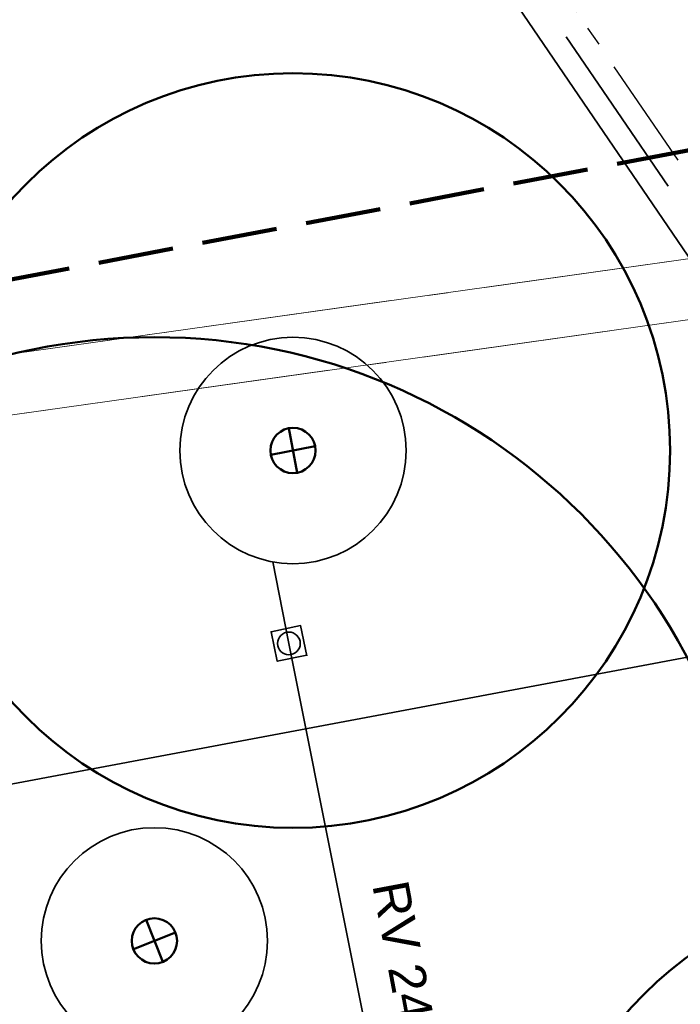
# Model space of a CAD drawing. Extents: x 3503739 to 3504470, y 5375172 to 5375561.
# Tile 45 of 121: x 3504127.39 to 3504131.77, y 5375383.37 to 5375389.9. Entities that reach past the tile are written whole.
import ezdxf

# ---------------------------------------------------------------- set-up
doc = ezdxf.new("R2010")
doc.units = 0
doc.header["$MEASUREMENT"] = 0
for name, pattern in [('1', [1.4, 0.5, -0.2, 0.5, -0.2]), ('140', [41.5, 15, -3.5, 15, -3.5, 1, -3.5]), ('2', [3.4, 1.2, -0.5, 1.2, -0.5]), ('237', [1.5, 0.75, -0.18, 0.13, -0.13, 0.13, -0.18]), ('240', [1.88, 1.25, -0.25, 0.13, -0.25])]:
    doc.linetypes.add(name, pattern=pattern)
for name, color, linetype in [('3WP_KANALISATION', 7, 'Continuous'), ('_4WP_KANCAD_', 7, 'Continuous'), ('_4WP_STADT_BEW_S', 7, 'Continuous'), ('_4WP_STADT_DATEN', 7, 'Continuous'), ('_4WP_STADT_FTT1', 7, 'Continuous'), ('_4WP_STADT_STROM', 7, 'Continuous'), ('BHM_BAUM_NEU', 7, 'Continuous'), ('K_FLURSTUECKE', 7, 'Continuous'), ('KMP_TIEF20-05-25', 7, 'Continuous')]:
    doc.layers.add(name, color=color, linetype=linetype)
doc.styles.add('145', font='ARIAL.TTF', dxfattribs={"height": 0.24})

msp = doc.modelspace()

# ---------------------------------------------------------------- linework, layer by layer
at = {"layer": '3WP_KANALISATION', "color": 7, "linetype": '140', "lineweight": 18}
msp.add_lwpolyline([(3504102.1378, 5375383.7399), (3504139.2138, 5375388.9479), (3504139.1582, 5375389.3441), (3504102.0822, 5375384.1361)], dxfattribs=at)
at = {"layer": '_4WP_KANCAD_', "color": 7, "linetype": '240', "lineweight": 18}
msp.add_lwpolyline([(3504102.1378, 5375383.7399), (3504139.2138, 5375388.9479), (3504139.1582, 5375389.3441), (3504102.0822, 5375384.1361)], dxfattribs=at)
at = {"layer": '_4WP_STADT_BEW_S', "color": 142, "linetype": 'Continuous', "lineweight": 35}
msp.add_lwpolyline([(3504131.6844, 5375376.7845), (3504131.0585, 5375380.0667, 0.144978), (3504130.4551, 5375381.236, -0.142731), (3504129.8459, 5375382.4041), (3504129.1742, 5375385.7656), (3504129.0686, 5375386.3055)], format="xyb", dxfattribs=at)
msp.add_lwpolyline([(3504129.2924, 5375385.688), (3504129.0966, 5375385.6474), (3504129.0559, 5375385.8432), (3504129.2518, 5375385.8839), (3504129.2934, 5375385.6833)], dxfattribs=at)
for centre, radius in [((3504129.2012, 5375387.0437), 0.75), ((3504129.1742, 5375385.7656), 0.075), ((3504128.2824, 5375383.7947), 0.75)]:
    msp.add_circle(centre, radius, dxfattribs=at)
at = {"layer": '_4WP_STADT_DATEN', "color": 7, "linetype": 'Continuous', "lineweight": 35}
msp.add_lwpolyline([(3504129.1162, 5375390.9857), (3504129.3618, 5375391.0325, -0.305044), (3504130.2343, 5375390.6595), (3504136.8708, 5375380.9305, -0.102973), (3504137.027, 5375380.5541), (3504137.2683, 5375379.2874, -0.071682), (3504137.3287, 5375377.948, 0.071682), (3504137.3968, 5375376.4377), (3504137.4436, 5375376.1921)], format="xyb", dxfattribs=at)
at = {"layer": '_4WP_STADT_FTT1', "color": 1, "linetype": '237', "lineweight": 25}
msp.add_lwpolyline([(3504129.0601, 5375391.2804), (3504129.3057, 5375391.3272, -0.304126), (3504130.484, 5375390.8258), (3504137.5599, 5375380.4527, 0.067892), (3504138.0879, 5375379.9029, -0.17986), (3504138.5034, 5375379.2162), (3504138.7479, 5375377.9323, 0.430355), (3504139.604, 5375377.3838)], format="xyb", dxfattribs=at)
at = {"layer": '_4WP_STADT_STROM', "color": 3, "linetype": '2', "lineweight": 35}
msp.add_lwpolyline([(3504138.1724, 5375376.9454), (3504137.5922, 5375379.9917, 0.102968), (3504137.436, 5375380.3681), (3504130.3592, 5375390.7426, 0.304533), (3504129.3337, 5375391.1798), (3504129.0882, 5375391.133)], format="xyb", dxfattribs=at)
at = {"layer": 'BHM_BAUM_NEU', "color": 91, "linetype": 'Continuous', "lineweight": 50}
for p, q in [((3504129.2293, 5375386.8963), (3504129.1732, 5375387.1911)), ((3504129.3486, 5375387.0717), (3504129.0539, 5375387.0157)), ((3504128.3375, 5375383.6551), (3504128.2273, 5375383.9342)), ((3504128.4219, 5375383.8497), (3504128.1429, 5375383.7396))]:
    msp.add_line(p, q, dxfattribs=at)
for centre, radius in [((3504129.2012, 5375387.0437), 2.5), ((3504128.2824, 5375383.7947), 4), ((3504129.2012, 5375387.0437), 0.15), ((3504133.2971, 5375381.6747), 2.5), ((3504128.2824, 5375383.7947), 0.15)]:
    msp.add_circle(centre, radius, dxfattribs=at)
at = {"layer": 'K_FLURSTUECKE', "color": 252, "linetype": 'Continuous', "lineweight": 35}
for p, q in [((3504145.7845, 5375388.2971), (3504126.1555, 5375384.6129)), ((3504126.1555, 5375384.6129), (3504145.7845, 5375388.2971)), ((3504145.7845, 5375388.2971), (3504126.1555, 5375384.6129)), ((3504126.1555, 5375384.6129), (3504145.7845, 5375388.2971))]:
    msp.add_line(p, q, dxfattribs=at)
at = {"layer": 'KMP_TIEF20-05-25', "color": 250, "linetype": '1', "lineweight": 100}
msp.add_line((3504144.219, 5375391.3971), (3504116.7914, 5375386.1669), dxfattribs=at)

# ---------------------------------------------------------------- texts
at = {"layer": '_4WP_STADT_FTT1', "color": 1, "linetype": 'Continuous', "style": '145'}
msp.add_text('RV 24.5.04', height=0.24, rotation=280.67031, dxfattribs=at).set_placement((3504129.726, 5375384.1657))

doc.saveas('drawing.dxf')
